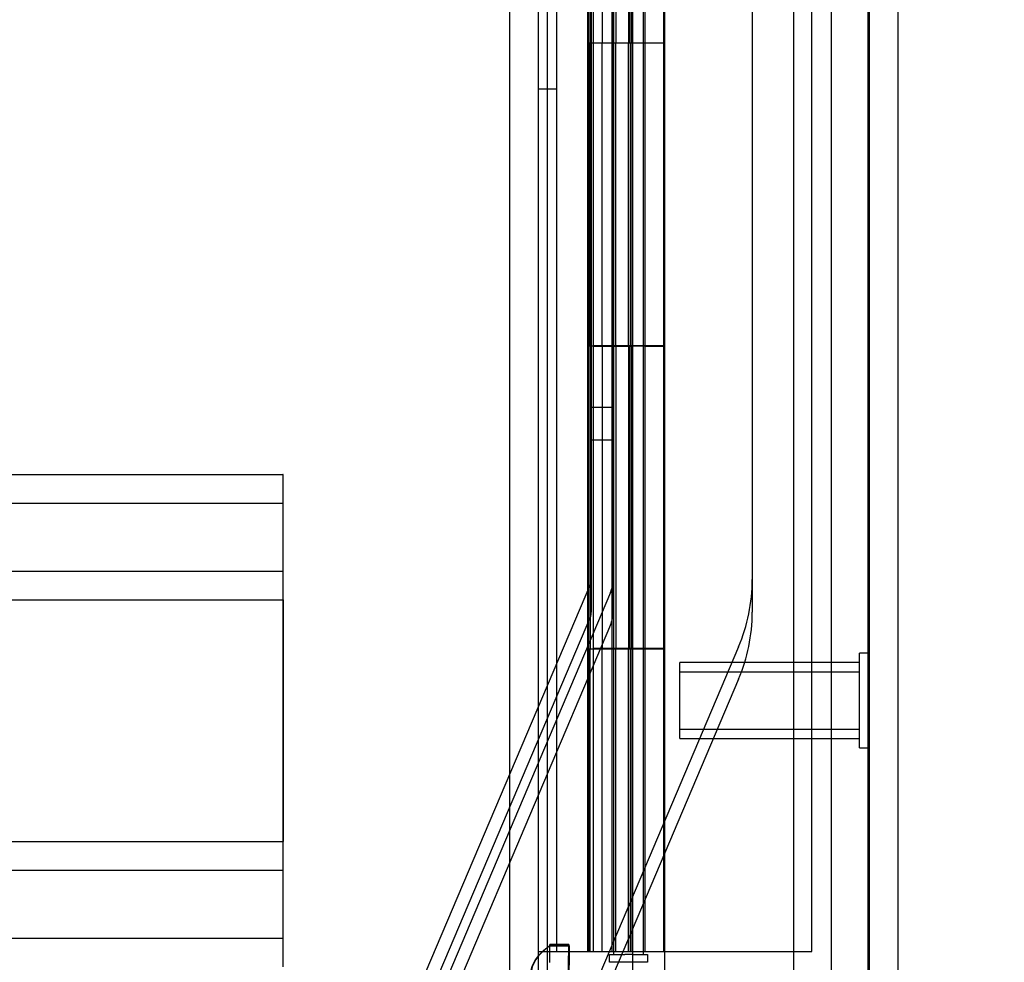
# Model space of a CAD drawing. Header units: inches. Extents: x 1 to 359, y -2 to 239.
# Tile 25 of 82: x 34.1 to 37.35, y 89.35 to 92.46. Entities that reach past the tile are written whole.
import ezdxf
from ezdxf.enums import TextEntityAlignment as Align
from ezdxf.lldxf.tags import DXFTag

# ---------------------------------------------------------------- set-up
doc = ezdxf.new("R2010")
doc.units = ezdxf.units.IN
doc.header["$MEASUREMENT"] = 0
for name, color, linetype in [('COM53964-1', 7, 'Continuous'), ('COM54746-60', 7, 'Continuous'), ('COM70220', 7, 'Continuous'), ('COM70739-9', 7, 'Continuous'), ('COM70839-3', 7, 'Continuous'), ('COM71195-6', 7, 'Continuous'), ('COM71300-1', 7, 'Continuous'), ('Default', 7, 'Continuous'), ('NTS18147', 7, 'Continuous'), ('STD26258', 7, 'Continuous')]:
    doc.layers.add(name, color=color, linetype=linetype)
doc.styles.add('SEACAD_Times_New_Roman', font='times.ttf')
tags = doc.linetypes.add('HIDDEN2', pattern=[0.1875, 0.125, -0.0625]).pattern_tags.tags
tags[6:7] = [DXFTag(74, 4), DXFTag(75, 0), DXFTag(340, '0'), DXFTag(46, 0.0), DXFTag(50, 0.0), DXFTag(44, 0.0), DXFTag(45, 0.0)]
tags[4:5] = [DXFTag(74, 4), DXFTag(75, 0), DXFTag(340, '0'), DXFTag(46, 0.0), DXFTag(50, 0.0), DXFTag(44, 0.0), DXFTag(45, 0.0)]
doc.dimstyles.new('HAMMOND_(STH_-_300x200)', dxfattribs={"dimtxt": 1.5, "dimasz": 1.875, "dimexe": 0.75, "dimexo": 0.75, "dimgap": 0.375, "dimtad": 0, "dimtih": 1, "dimtoh": 1, "dimzin": 0, "dimdsep": 46, "dimtxsty": 'SEACAD_Times_New_Roman', "dimblk1": '_SE_FILLED', "dimblk2": '_SE_FILLED', "dimsah": 1, "dimcen": 0.75, "dimadec": 0, "dimazin": 0, "dimtfac": 0.8, "dimtofl": 0, "dimtmove": 0, "dimatfit": 3, "dimfxl": 1, "dimtolj": 1, "dimtzin": 0, "dimarcsym": 0})

# ---------------------------------------------------------------- blocks, each defined once
blk = doc.blocks.new('SE1')
at = {"layer": 'COM53964-1', "color": 7, "linetype": 'HIDDEN2'}
for p, q in [((18.5904, 90.9569), (34.9654, 90.9569)), ((34.9654, 90.9569), (34.9654, 90.8189)), ((34.9664, 90.9569), (34.9654, 90.9569)), ((34.9664, 90.8189), (34.9664, 90.9569)), ((18.5904, 90.8619), (34.9654, 90.8619)), ((34.9664, 90.8619), (34.9654, 90.8619)), ((34.9654, 90.8189), (34.9654, 89.4699)), ((34.9664, 90.6809), (34.9664, 90.8189)), ((34.9664, 90.5429), (34.9664, 90.6809)), ((18.5904, 90.6379), (34.9654, 90.6379)), ((34.9664, 90.6379), (34.9654, 90.6379)), ((18.5904, 90.5429), (34.9654, 90.5429)), ((34.9664, 90.5429), (34.9654, 90.5429)), ((34.9664, 90.5429), (34.9664, 89.7459)), ((18.5904, 89.7459), (34.9654, 89.7459)), ((34.9664, 89.7459), (34.9654, 89.7459)), ((34.9664, 89.6079), (34.9664, 89.7459)), ((18.5904, 89.6509), (34.9654, 89.6509)), ((34.9664, 89.6509), (34.9654, 89.6509)), ((34.9664, 89.4699), (34.9664, 89.6079)), ((34.9654, 89.4699), (34.9654, 89.3319)), ((34.9664, 89.3319), (34.9664, 89.4699)), ((18.5904, 89.4269), (34.9654, 89.4269)), ((34.9664, 89.4269), (34.9654, 89.4269))]:
    blk.add_line(p, q, dxfattribs=at)
at = {"layer": 'COM54746-60', "color": 7, "linetype": 'HIDDEN2'}
for p, q in [((35.8704, 89.3819), (35.8704, 149.3819)), ((36.0564, 149.3819), (36.0564, 90.382)), ((36.1564, 90.382), (36.1564, 149.3819)), ((36.7111, 89.3819), (36.7111, 149.3819)), ((35.9714, 93.3819), (35.9714, 92.3819)), ((36.02, 93.3819), (36.02, 92.3819)), ((36.0514, 93.3829), (36.0514, 92.3819)), ((36.065, 93.3819), (36.065, 92.3819)), ((36.1064, 93.3819), (36.1064, 92.3819)), ((36.1114, 92.3819), (36.1114, 93.3829)), ((36.117, 92.3819), (36.117, 93.3829)), ((36.1614, 92.3819), (36.1614, 93.3829)), ((35.9714, 92.3819), (35.9714, 91.3819)), ((35.9714, 92.3819), (35.976, 92.3819)), ((35.976, 92.3819), (35.976, 91.3819)), ((35.9804, 91.3819), (35.9804, 92.3819)), ((35.9894, 92.3819), (35.9894, 91.3829)), ((36.0514, 92.3819), (36.0514, 91.3829)), ((36.065, 91.3819), (36.065, 92.3819)), ((36.1064, 91.3819), (36.1064, 92.3819)), ((36.1114, 92.3819), (36.1114, 91.3829)), ((36.117, 92.3819), (36.117, 91.3829)), ((36.1614, 91.3819), (36.1614, 92.3819)), ((35.8084, 92.2299), (35.8704, 92.2299)), ((35.9714, 91.3819), (35.976, 91.3819)), ((35.9714, 91.3819), (35.9714, 90.3819)), ((35.9894, 91.3829), (35.9894, 91.3819)), ((35.9894, 91.3809), (36.117, 91.3809)), ((36.02, 91.3819), (36.02, 90.3819)), ((36.0514, 91.3829), (36.0514, 90.382)), ((36.065, 91.3819), (36.065, 90.3819)), ((36.1064, 91.3819), (36.1064, 90.3819)), ((36.1114, 90.382), (36.1114, 91.3829)), ((36.117, 90.382), (36.117, 91.3829)), ((36.1614, 91.3809), (36.117, 91.3809)), ((36.1614, 90.382), (36.1614, 91.3829)), ((36.1614, 91.3809), (36.2234, 91.3809)), ((35.9714, 90.3819), (35.9714, 89.3819)), ((35.9714, 90.3819), (35.976, 90.3819)), ((35.976, 90.3819), (35.976, 89.3819)), ((35.9804, 89.3819), (35.9804, 90.3819)), ((35.9894, 90.3819), (35.9894, 89.3819)), ((36.0514, 90.3819), (36.0514, 89.3819)), ((36.0564, 90.3819), (36.0564, 89.3819)), ((36.065, 89.3819), (36.065, 90.3819)), ((36.1064, 89.3819), (36.1064, 90.3819)), ((36.1114, 90.3819), (36.1114, 89.3819)), ((36.117, 90.3819), (36.117, 89.3819)), ((36.1564, 89.3819), (36.1564, 90.3819)), ((36.1614, 89.3819), (36.1614, 90.3819)), ((36.0439, 89.3469), (36.0439, 89.3729)), ((36.0439, 89.3729), (36.0939, 89.3729)), ((36.0564, 89.3819), (36.0564, 89.3729)), ((36.1189, 89.3729), (36.0939, 89.3729)), ((36.1189, 89.3729), (36.1689, 89.3729)), ((36.1564, 89.3729), (36.1564, 89.3819)), ((36.1689, 89.3729), (36.1689, 89.3469)), ((36.2254, 89.3819), (36.7111, 89.3819)), ((36.0939, 89.3469), (36.0439, 89.3469)), ((36.1189, 89.3469), (36.0939, 89.3469)), ((36.1689, 89.3469), (36.1189, 89.3469))]:
    blk.add_line(p, q, dxfattribs=at)
at = {"layer": 'COM54746-60', "color": 7, "linetype": 'Continuous'}
for p, q in [((35.976, 92.3819), (35.976, 93.3819)), ((35.9804, 93.3819), (35.9804, 92.3819)), ((35.9894, 93.3819), (35.9894, 92.3819)), ((36.2234, 92.3819), (36.2234, 93.3829)), ((35.976, 92.3819), (36.02, 92.3819)), ((36.02, 92.3819), (36.2234, 92.3819)), ((36.02, 92.3819), (36.2234, 92.3819)), ((36.02, 91.3819), (36.02, 92.3819)), ((36.2234, 91.3819), (36.2234, 92.3819)), ((35.976, 90.3819), (35.976, 91.3819)), ((35.976, 91.3819), (36.02, 91.3819)), ((35.9804, 91.3819), (35.9804, 90.3819)), ((35.9894, 91.3829), (36.2234, 91.3829)), ((35.9894, 91.3819), (35.9894, 90.382)), ((36.02, 91.3819), (36.2234, 91.3819)), ((36.2234, 90.382), (36.2234, 91.3829)), ((35.976, 90.3819), (36.02, 90.3819)), ((36.2234, 90.382), (35.9894, 90.382)), ((36.02, 89.3819), (36.02, 90.3819)), ((36.02, 90.3819), (36.2234, 90.3819)), ((36.0564, 90.382), (36.0564, 90.3819)), ((36.1564, 90.3819), (36.1564, 90.382)), ((36.1614, 90.3819), (36.1614, 90.382)), ((36.2234, 90.382), (36.2234, 90.3819)), ((36.2234, 89.3819), (36.2234, 90.3819)), ((35.8084, 89.3819), (36.02, 89.3819)), ((36.02, 89.3819), (36.2234, 89.3819)), ((36.2234, 89.3819), (36.2254, 89.3819))]:
    blk.add_line(p, q, dxfattribs=at)
at = {"layer": 'COM70220', "color": 7, "linetype": 'HIDDEN2'}
for p, q in [((36.6504, 149.8759), (36.6504, 88.8159)), ((36.8964, 149.8759), (36.8964, 88.8159)), ((36.8984, 149.8759), (36.8984, 88.8159)), ((36.8994, 149.8759), (36.8994, 88.8159))]:
    blk.add_line(p, q, dxfattribs=at)
at = {"layer": 'COM70739-9', "color": 7, "linetype": 'HIDDEN2'}
blk.add_line((35.8384, 149.5829), (35.8384, 88.9629), dxfattribs=at)
at = {"layer": 'COM70839-3', "color": 7, "linetype": 'HIDDEN2'}
for p, q in [((35.9804, 118.5123), (35.9836, 90.6099)), ((36.0524, 118.5123), (36.0556, 90.61)), ((35.9804, 118.4048), (35.9836, 90.5024)), ((36.0524, 118.4048), (36.0556, 90.5024)), ((36.5117, 116.2521), (36.5146, 90.61)), ((36.5117, 116.1446), (36.5146, 90.5025)), ((35.9835, 91.1789), (36.0555, 91.179)), ((35.9835, 91.0714), (36.0555, 91.0714)), ((35.9807, 90.5959), (35.2045, 88.7667)), ((36.047, 90.5678), (35.2708, 88.7385)), ((35.9807, 90.4884), (35.2045, 88.6591)), ((36.047, 90.4602), (35.2708, 88.631)), ((36.4696, 90.3884), (35.7172, 88.6154)), ((36.4696, 90.2809), (35.7628, 88.6154))]:
    blk.add_line(p, q, dxfattribs=at)
for centre, radius in [((35.9476, 90.6099), 0.036), ((35.9476, 90.6099), 0.108), ((35.9476, 90.6099), 0.5671), ((35.9476, 90.5024), 0.036), ((35.9476, 90.5024), 0.108), ((35.9476, 90.5024), 0.5671)]:
    blk.add_arc(centre, radius, 337.0066, 0.0066, dxfattribs=at)
at = {"layer": 'COM71195-6', "color": 7, "linetype": 'Continuous'}
for p, q in [((36.2254, 150.5529), (36.2254, 88.211)), ((36.9954, 150.4579), (36.9954, 88.3059))]:
    blk.add_line(p, q, dxfattribs=at)
at = {"layer": 'COM71195-6', "color": 7, "linetype": 'HIDDEN2'}
for p, q in [((36.9004, 150.4579), (36.9004, 88.3059)), ((36.1204, 88.4603), (36.1204, 150.0229))]:
    blk.add_line(p, q, dxfattribs=at)
at = {"layer": 'COM71300-1', "color": 7, "linetype": 'HIDDEN2'}
for p, q in [((35.7134, 149.9304), (35.7134, 88.6154)), ((36.7754, 149.9304), (36.7754, 88.6154))]:
    blk.add_line(p, q, dxfattribs=at)
at = {"layer": 'COM71300-1', "color": 7, "linetype": 'Continuous'}
blk.add_line((35.8084, 149.9304), (35.8084, 88.6154), dxfattribs=at)
at = {"layer": 'NTS18147', "color": 7, "linetype": 'HIDDEN2'}
for p, q in [((35.8463, 89.3465), (35.8467, 89.4011)), ((35.8466, 89.3465), (35.8472, 89.4011)), ((35.8467, 89.4011), (35.9097, 89.4006)), ((35.91, 89.4052), (35.847, 89.4057)), ((35.9102, 89.4006), (35.8472, 89.4011)), ((35.9068, 89.2118), (35.9097, 89.4006)), ((35.9102, 89.4006), (35.9099, 89.2118))]:
    blk.add_line(p, q, dxfattribs=at)
for centre, major_axis, ratio, start_param, end_param in [((36.1016, 89.3045), (0.3183, -0.002), 0.500005, 2.502372, 3.771791), ((36.1034, 89.3045), (0.3183, -0.0034), 0.499987, 2.511394, 3.780813), ((35.8427, 88.9058), (-0.0042, -0.5), 0.003907, 3.005124, 3.278081), ((35.9057, 88.9052), (-0.0042, -0.5), 0.003907, 3.005124, 3.278081)]:
    blk.add_ellipse(centre, major_axis=major_axis, ratio=ratio, start_param=start_param, end_param=end_param, dxfattribs=at)
at = {"layer": 'STD26258', "color": 7, "linetype": 'HIDDEN2'}
for p, q in [((36.8691, 90.0547), (36.8691, 90.3672)), ((36.9004, 90.3672), (36.8691, 90.3672)), ((36.2754, 90.0859), (36.2754, 90.3359)), ((36.8691, 90.3359), (36.2754, 90.3359)), ((36.2754, 90.3053), (36.8691, 90.3053)), ((36.2754, 90.1166), (36.8691, 90.1166)), ((36.2754, 90.0859), (36.8691, 90.0859)), ((36.8691, 90.0547), (36.9004, 90.0547))]:
    blk.add_line(p, q, dxfattribs=at)
blk = doc.blocks.new('DMBLK34')
at = {"layer": 'Default', "linetype": 'Continuous', "transparency": 16777216}
for points in [[(49.1078, 148.7729), (48.7953, 150.6479), (48.4828, 148.7729)], [(49.1078, 89.9909), (48.4828, 89.9909), (48.7953, 88.1159)]]:
    blk.add_hatch(color=7, dxfattribs=at).paths.add_polyline_path(points)
at = {"layer": 'Default', "color": 7, "linetype": 'Continuous', "transparency": 16777216}
for p, q in [((37.2129, 150.6479), (49.5453, 150.6479)), ((48.7953, 150.6479), (48.7953, 120.6569)), ((48.7953, 115.8569), (48.7953, 88.1159)), ((37.5554, 88.1159), (49.5453, 88.1159))]:
    blk.add_line(p, q, dxfattribs=at)
at = {"layer": 'Default', "color": 7, "linetype": 'Continuous', "transparency": 16777216, "style": 'SEACAD_Times_New_Roman'}
for s, p in [('62.53', (46.2361, 120.1319)), ('OPENNING', (43.1259, 117.8819))]:
    blk.add_text(s, height=1.5, dxfattribs=at).set_placement(p, align=Align.TOP_LEFT)
blk = doc.blocks.new('_SE_FILLED')
at = {"color": 0}
blk.add_line((0, 0), (-1, 0), dxfattribs=at)
blk.add_solid([(0, 0), (-1, -0.1665), (-1, 0.1665), (0, 0)], dxfattribs=at)

msp = doc.modelspace()

# ---------------------------------------------------------------- block references
at = {"layer": 'Default'}
msp.add_blockref('SE1', (0, 0), dxfattribs=at)

# ---------------------------------------------------------------- dimensions: what is measured, and where the dimension line sits
at = {"layer": 'Default', "color": 7, "linetype": 'Continuous'}
dim = msp.add_linear_dim(base=(48.7953, 88.1159), p1=(36.4629, 150.6479), p2=(36.1204, 88.1159), angle=90, text='\\A1;<>\\POPENNING', dimstyle='HAMMOND_(STH_-_300x200)', dxfattribs=at)
dim.commit()
dim.dimension.update_dxf_attribs({"geometry": 'DMBLK34', "text_midpoint": (48.7953, 119.3819), "dimtype": 160})

doc.saveas('drawing.dxf')
